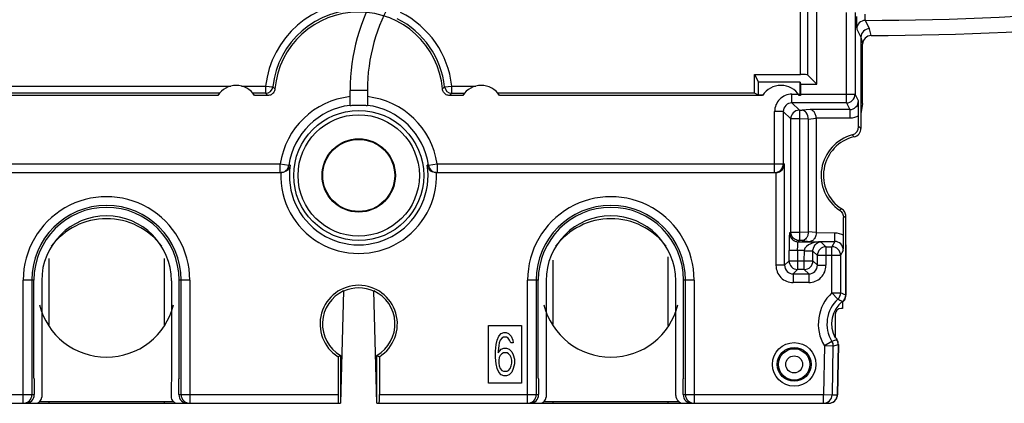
# Model space of a CAD drawing. Header units: millimetres. Extents: x 45 to 367, y 222 to 342.
# Tile 4 of 10: x 217 to 285, y 222 to 248. Entities that reach past the tile are written whole.
import ezdxf

# ---------------------------------------------------------------- set-up
doc = ezdxf.new("R2010")
doc.units = ezdxf.units.MM
doc.header["$LTSCALE"] = 36.957878
doc.layers.get('0').update_dxf_attribs({"linetype": 'CONTINUOUS'})

msp = doc.modelspace()

# ---------------------------------------------------------------- linework, layer by layer
at = {"color": 7}
for p, q in [((271.301, 244.549), (271.301, 250.481)), ((271.801, 250.481), (271.801, 244.532)), ((272.446, 243.887), (272.446, 249.301)), ((274.498, 242.584), (274.498, 248.852)), ((275.098, 248.853), (275.098, 243.184)), ((276.096, 247.729), (275.81, 248.303)), ((275.211, 247.703), (275.498, 247.13)), ((276.216, 247.25), (276.096, 247.729)), ((275.498, 247.13), (275.498, 240.814)), ((275.498, 247.13), (275.618, 246.65)), ((275.618, 242.549), (275.618, 246.65)), ((268.113, 244.549), (271.301, 244.549)), ((268.113, 244.549), (268.382, 244.011)), ((268.113, 243.257), (268.113, 244.549)), ((271.279, 244.011), (268.382, 244.011)), ((268.382, 243.123), (268.382, 244.011)), ((271.279, 244.011), (271.31, 243.887)), ((271.279, 243.123), (271.279, 244.011)), ((272.446, 243.887), (271.801, 244.532)), ((214.517, 243.753), (231.778, 243.753)), ((230.99, 243.253), (215.305, 243.253)), ((232.517, 243.753), (234.19, 243.753)), ((234.19, 243.253), (233.305, 243.253)), ((234.19, 243.753), (234.687, 243.699)), ((234.19, 243.753), (234.19, 243.253)), ((234.19, 243.252), (234.336, 243.093)), ((234.836, 243.549), (234.686, 243.699)), ((241.248, 243.449), (240.048, 243.449)), ((240.048, 242.419), (240.048, 243.449)), ((241.248, 243.449), (241.248, 242.419)), ((246.608, 243.699), (247.105, 243.753)), ((246.959, 243.093), (247.105, 243.252)), ((247.105, 243.753), (248.778, 243.753)), ((247.105, 243.253), (247.105, 243.753)), ((247.105, 243.253), (247.99, 243.253)), ((268.113, 243.257), (250.302, 243.257)), ((268.382, 243.123), (268.113, 243.257)), ((271.31, 243.887), (272.446, 243.887)), ((271.31, 243.887), (271.31, 243.092)), ((230.874, 243.092), (215.421, 243.092)), ((234.336, 243.092), (233.421, 243.092)), ((247.874, 243.092), (246.959, 243.092)), ((268.674, 243.092), (250.421, 243.092)), ((268.694, 243.123), (268.382, 243.123)), ((270.712, 243.184), (275.098, 243.184)), ((270.712, 242.584), (270.712, 243.184)), ((274.498, 242.584), (270.712, 242.584)), ((271.227, 242.069), (270.712, 242.584)), ((271.279, 243.123), (271.201, 243.123)), ((271.31, 243.092), (271.221, 243.092)), ((271.279, 243.123), (271.31, 243.092)), ((274.498, 242.584), (274.729, 242.122)), ((275.329, 242.722), (275.098, 243.184)), ((270.113, 241.984), (269.513, 241.984)), ((269.513, 237.749), (269.513, 241.984)), ((270.113, 241.984), (270.628, 241.47)), ((270.113, 241.984), (270.113, 238.349)), ((271.227, 242.069), (271.428, 242.069)), ((271.227, 242.069), (271.227, 233.029)), ((271.974, 242.122), (271.428, 242.069)), ((274.729, 242.122), (271.974, 242.122)), ((274.729, 242.122), (274.729, 241.522)), ((275.618, 242.549), (275.498, 241.828)), ((271.227, 241.47), (270.628, 241.47)), ((270.628, 233.628), (270.628, 241.47)), ((271.848, 241.463), (271.227, 241.47)), ((271.848, 241.463), (272.394, 241.515)), ((271.848, 241.463), (271.848, 233.635)), ((274.729, 241.522), (272.394, 241.515)), ((272.394, 241.515), (272.394, 233.583)), ((275.339, 240.938), (275.339, 241.689)), ((275.498, 240.814), (275.339, 240.938)), ((274.894, 240.359), (274.986, 240.273)), ((274.986, 240.273), (275.032, 240.229)), ((206.248, 238.349), (235.208, 238.349)), ((235.208, 238.349), (235.801, 238.262)), ((235.208, 237.749), (235.208, 238.349)), ((235.889, 238.26), (235.801, 238.262)), ((245.494, 238.262), (245.407, 238.26)), ((245.494, 238.262), (246.088, 238.349)), ((246.088, 238.349), (270.2, 238.349)), ((246.088, 238.349), (246.088, 237.749)), ((270.2, 231.32), (270.2, 238.349)), ((176.021, 237.749), (235.275, 237.749)), ((246.021, 237.749), (269.59, 237.749)), ((269.59, 237.749), (269.6, 231.32)), ((274.172, 235.232), (274.022, 235.133)), ((274.289, 234.638), (274.448, 234.724)), ((274.289, 233.409), (274.289, 234.638)), ((274.448, 229.258), (274.448, 234.724)), ((270.518, 233.109), (270.509, 232.351)), ((270.628, 233.628), (270.549, 233.55)), ((270.628, 233.628), (271.227, 233.628)), ((271.149, 232.95), (271.227, 233.029)), ((271.227, 233.628), (271.848, 233.635)), ((271.428, 233.029), (271.227, 233.029)), ((271.428, 233.029), (271.974, 232.976)), ((272.394, 233.583), (271.848, 233.635)), ((272.394, 233.583), (273.679, 233.576)), ((273.679, 232.976), (273.679, 233.576)), ((271.569, 232.351), (270.509, 232.351)), ((270.509, 231.628), (270.509, 232.351)), ((271.108, 232.351), (271.108, 231.029)), ((271.149, 232.95), (272.727, 232.95)), ((272.168, 232.31), (272.173, 232.393)), ((272.727, 232.976), (273.679, 232.976)), ((273.076, 232.601), (272.727, 232.95)), ((273.076, 232.601), (273.492, 232.601)), ((273.076, 232.601), (273.076, 231.32)), ((273.679, 232.976), (273.492, 232.601)), ((273.492, 229.42), (273.492, 232.601)), ((274.091, 232.002), (274.279, 232.376)), ((274.448, 232.749), (274.463, 232.655)), ((274.463, 232.655), (274.463, 229.251)), ((219.148, 231.786), (219.148, 227.191)), ((227.148, 231.786), (227.148, 227.191)), ((254.11, 231.671), (254.11, 227.229)), ((262.11, 231.902), (262.11, 227.153)), ((271.568, 231.628), (271.589, 232.311)), ((272.168, 232.31), (271.589, 232.31)), ((272.168, 232.31), (272.477, 232.002)), ((272.168, 231.628), (272.168, 232.31)), ((274.091, 232.002), (272.477, 232.002)), ((272.477, 231.32), (272.477, 232.002)), ((274.091, 232.002), (274.091, 229.42)), ((270.2, 231.32), (269.6, 231.32)), ((270.509, 231.628), (270.2, 231.32)), ((270.509, 231.628), (272.168, 231.628)), ((270.8, 230.72), (271.108, 231.029)), ((271.568, 231.029), (271.108, 231.029)), ((271.568, 231.029), (271.568, 231.628)), ((271.568, 231.029), (271.877, 230.72)), ((272.477, 231.32), (272.168, 231.628)), ((272.477, 231.32), (273.076, 231.32)), ((218.11, 230.299), (217.37, 230.299)), ((217.37, 221.749), (217.37, 230.299)), ((217.97, 230.299), (217.97, 222.349)), ((218.11, 223.492), (218.11, 230.299)), ((228.926, 230.299), (228.185, 230.299)), ((228.185, 223.492), (228.185, 230.299)), ((228.326, 222.349), (228.326, 230.299)), ((228.926, 230.299), (228.926, 221.749)), ((253.11, 230.299), (252.37, 230.299)), ((252.37, 221.749), (252.37, 230.299)), ((252.97, 230.299), (252.97, 222.349)), ((253.11, 223.492), (253.11, 230.299)), ((263.926, 230.299), (263.185, 230.299)), ((263.185, 223.492), (263.185, 230.299)), ((263.326, 222.349), (263.326, 230.299)), ((263.926, 230.299), (263.926, 221.749)), ((270.8, 230.72), (271.877, 230.72)), ((270.8, 230.72), (270.8, 230.12)), ((271.877, 230.72), (271.877, 230.12)), ((218.648, 230.249), (218.648, 222.169)), ((227.648, 230.249), (227.648, 224.249)), ((253.648, 230.249), (253.648, 222.183)), ((262.648, 222.299), (262.648, 230.249)), ((271.877, 230.12), (270.8, 230.12)), ((239.602, 229.539), (239.389, 221.749)), ((241.907, 221.749), (241.694, 229.539)), ((273.492, 229.42), (274.091, 229.42)), ((273.899, 228.98), (273.492, 229.42)), ((274.448, 229.258), (274.091, 229.42)), ((274.463, 229.251), (274.448, 229.258)), ((274.221, 228.326), (274.121, 228.326)), ((274.216, 228.831), (274.221, 228.326)), ((273.721, 227.926), (273.712, 226.28)), ((249.648, 227.149), (251.948, 227.149)), ((249.648, 223.149), (249.648, 227.149)), ((251.948, 227.149), (251.948, 223.149)), ((250.256, 226.138), (250.364, 226.394)), ((250.364, 226.394), (250.545, 226.585)), ((250.581, 226.266), (250.473, 226.138)), ((250.545, 226.585), (250.726, 226.649)), ((250.689, 226.33), (250.581, 226.266)), ((250.906, 226.33), (250.689, 226.33)), ((250.726, 226.649), (250.87, 226.649)), ((250.87, 226.649), (251.051, 226.585)), ((251.014, 226.266), (250.906, 226.33)), ((251.123, 226.138), (251.014, 226.266)), ((251.051, 226.585), (251.231, 226.394)), ((251.231, 226.394), (251.339, 226.138)), ((250.148, 225.372), (250.184, 225.819)), ((250.184, 225.819), (250.256, 226.138)), ((250.364, 225.755), (250.328, 225.372)), ((250.328, 225.245), (250.545, 225.5)), ((250.401, 225.947), (250.364, 225.755)), ((250.473, 226.138), (250.401, 225.947)), ((250.545, 225.5), (250.726, 225.564)), ((250.726, 225.564), (250.906, 225.564)), ((250.906, 225.564), (251.087, 225.5)), ((251.087, 225.5), (251.267, 225.309)), ((251.195, 225.947), (251.123, 226.138)), ((251.376, 225.947), (251.195, 225.947)), ((251.339, 226.138), (251.376, 225.947)), ((272.961, 225.731), (272.902, 222.349)), ((273.476, 226.039), (272.961, 225.731)), ((273.561, 225.721), (272.961, 225.731)), ((273.59, 226.078), (273.473, 226.037)), ((273.561, 225.721), (273.502, 222.338)), ((273.561, 225.721), (273.919, 225.82)), ((273.824, 226.159), (273.59, 226.078)), ((273.837, 226.163), (273.822, 226.158)), ((273.919, 225.82), (273.858, 222.338)), ((273.935, 225.824), (273.874, 222.338)), ((273.935, 225.824), (273.919, 225.82)), ((239.214, 224.981), (239.214, 222.349)), ((239.38, 225.074), (239.38, 221.749)), ((241.916, 221.749), (241.916, 225.074)), ((242.081, 224.981), (242.081, 222.349)), ((250.148, 224.926), (250.148, 225.372)), ((250.184, 224.479), (250.148, 224.926)), ((250.328, 225.372), (250.328, 225.245)), ((250.401, 224.926), (250.364, 224.734)), ((250.473, 225.053), (250.401, 224.926)), ((250.581, 225.181), (250.473, 225.053)), ((250.689, 225.245), (250.581, 225.181)), ((250.942, 225.245), (250.689, 225.245)), ((251.051, 225.181), (250.942, 225.245)), ((251.159, 225.053), (251.051, 225.181)), ((251.231, 224.926), (251.159, 225.053)), ((251.267, 224.734), (251.231, 224.926)), ((251.267, 225.309), (251.376, 225.117)), ((251.376, 225.117), (251.448, 224.798)), ((251.448, 224.798), (251.448, 224.479)), ((227.648, 224.249), (227.631, 222.214)), ((250.256, 224.16), (250.184, 224.479)), ((250.364, 223.904), (250.256, 224.16)), ((250.364, 224.734), (250.364, 224.543)), ((250.364, 224.543), (250.401, 224.351)), ((250.401, 224.351), (250.473, 224.16)), ((250.473, 224.16), (250.581, 224.032)), ((251.051, 224.032), (251.159, 224.16)), ((251.159, 224.16), (251.231, 224.351)), ((251.231, 224.351), (251.267, 224.543)), ((251.267, 224.543), (251.267, 224.734)), ((251.376, 224.16), (251.267, 223.904)), ((251.448, 224.479), (251.376, 224.16)), ((218.11, 223.492), (218.13, 223.453)), ((218.13, 223.453), (218.13, 222.349)), ((228.185, 223.492), (228.166, 223.453)), ((228.166, 222.349), (228.166, 223.453)), ((250.545, 223.713), (250.364, 223.904)), ((250.726, 223.649), (250.545, 223.713)), ((250.581, 224.032), (250.689, 223.968)), ((250.689, 223.968), (250.942, 223.968)), ((250.906, 223.649), (250.726, 223.649)), ((251.087, 223.713), (250.906, 223.649)), ((250.942, 223.968), (251.051, 224.032)), ((251.267, 223.904), (251.087, 223.713)), ((253.11, 223.492), (253.13, 223.453)), ((253.13, 223.453), (253.13, 222.349)), ((263.185, 223.492), (263.166, 223.453)), ((263.166, 222.349), (263.166, 223.453)), ((251.948, 223.149), (249.648, 223.149)), ((207.081, 222.349), (218.13, 222.349)), ((228.166, 222.349), (239.214, 222.349)), ((242.081, 222.349), (253.13, 222.349)), ((263.166, 222.349), (272.902, 222.349)), ((272.902, 222.349), (273.502, 222.338)), ((272.902, 221.749), (272.902, 222.349)), ((273.502, 222.338), (273.874, 222.338)), ((206.907, 221.749), (239.389, 221.749)), ((227.823, 221.849), (218.482, 221.849)), ((219.148, 221.849), (219.148, 221.749)), ((227.148, 221.849), (227.148, 221.749)), ((241.907, 221.749), (273.258, 221.749)), ((262.896, 221.849), (253.473, 221.849)), ((254.11, 221.849), (254.11, 221.749)), ((262.11, 221.849), (262.11, 221.749))]:
    msp.add_line(p, q, dxfattribs=at)
for centre, radius in [((240.648, 237.549), 4.51), ((240.648, 237.549), 4.21), ((240.648, 237.549), 2.544), ((240.648, 237.549), 2.5), ((270.868, 224.449), 1.509), ((270.868, 224.449), 1.175), ((270.868, 224.449), 1.088), ((270.868, 224.449), 0.588)]:
    msp.add_circle(centre, radius, dxfattribs=at)
for centre, radius, start, end in [((275.648, 447.249), 198.946, 270.04683, 291.41939), ((275.648, 447.249), 200, 270.16274, 291.58612), ((253.548, 243.449), 13.5, 118, 180), ((253.548, 243.449), 12.3, 118, 180), ((240.648, 243.049), 6.496, 87.94696, 173.77985), ((240.648, 243.049), 5.996, 87.94663, 173.77991), ((240.648, 243.049), 5.835, 4.91507, 175.08493), ((240.648, 243.049), 6.496, 6.22017, 63.48201), ((240.648, 243.049), 5.996, 6.22009, 63.4819), ((275.811, 247.702), 0.6, 90.07537, 179.90386), ((276.098, 247.129), 0.6, 90.1405, 179.95711), ((276.218, 246.65), 0.6, 90.16709, 180.03734), ((232.148, 242.299), 1.5, 31.90469, 148.09531), ((234.189, 243.752), 0.5, 270.13931, 353.93261), ((247.106, 243.752), 0.5, 186.05634, 269.8607), ((249.148, 242.299), 1.5, 31.90469, 148.09531), ((269.948, 242.299), 1.5, 31.90469, 148.09531), ((240.648, 237.549), 5.498, 96.26467, 171.63404), ((240.648, 237.549), 5.498, 8.36596, 83.73533), ((270.712, 241.984), 1.199, 89.99627, 180.01281), ((270.711, 241.985), 0.598, 89.88429, 180.11106), ((274.498, 243.184), 0.6, 270.00779, 359.96262), ((274.729, 242.721), 0.599, 269.97996, 0.09375), ((240.648, 237.549), 4.899, 96.9735, 171.63404), ((240.648, 237.549), 4.899, 8.36596, 83.0265), ((271.228, 241.469), 0.6, 90.06329, 179.93331), ((274.739, 240.938), 0.6, 285.00035, 0.0101), ((274.898, 240.814), 0.6, 282.92497, 0.01085), ((275.648, 237.549), 2.909, 105.01046, 236.06527), ((275.648, 237.549), 2.75, 102.93582, 237.49985), ((235.208, 238.349), 0.6, 269.95327, 351.63167), ((240.648, 237.549), 4.812, 171.49808, 8.50192), ((246.017, 238.375), 0.621, 190.64007, 206.13344), ((246.028, 238.381), 0.634, 206.20852, 245.7024), ((246.087, 238.349), 0.6, 188.37013, 270.04494), ((269.513, 238.349), 0.6, 269.99969, 0.03522), ((240.648, 237.549), 5.411, 177.88183, 2.11817), ((223.148, 230.299), 5.778, 0, 180.00238), ((258.148, 230.299), 5.778, 0, 180.00238), ((223.148, 230.299), 5.178, 0, 180), ((223.148, 230.299), 5.038, 0, 180), ((258.148, 230.299), 5.178, 0, 180), ((258.148, 230.299), 5.038, 0, 180), ((223.148, 230.249), 4.5, 0, 180), ((223.148, 229.749), 4.8, 36.97075, 143.03046), ((258.148, 230.249), 4.5, 0, 180), ((258.148, 229.749), 4.8, 36.97075, 143.03046), ((214.97, 233.483), 59.319, 358.9304, 359.92861), ((273.077, 232.001), 0.6, 90.06677, 179.93363), ((273.491, 232.001), 0.6, 0.03752, 89.99293), ((273.679, 232.377), 0.599, 359.90458, 90.02272), ((270.8, 231.319), 1.199, 179.99628, 270.01281), ((270.799, 231.318), 0.598, 179.88429, 270.11106), ((271.109, 231.629), 0.6, 180.06329, 269.93331), ((271.568, 231.629), 0.6, 270.06329, 359.93331), ((271.877, 231.319), 1.199, 269.99627, 0.01281), ((271.878, 231.318), 0.598, 269.88429, 0.11106), ((240.648, 227.249), 2.683, 302.28625, 237.71375), ((240.648, 227.249), 2.5, 65.25315, 114.74685), ((240.648, 227.249), 2.518, 114.54629, 239.76468), ((240.648, 227.249), 2.518, 300.23532, 65.45371), ((275.498, 227.249), 2.956, 132.73846, 210.88947), ((275.498, 227.249), 2.356, 132.73736, 210.89169), ((273.848, 229.259), 0.6, 308.3423, 359.93326), ((273.862, 229.251), 0.602, 341.97129, 359.99308), ((223.148, 229.749), 4.8, 194.01615, 345.98441), ((258.148, 229.749), 4.8, 194.01615, 345.98441), ((275.498, 227.249), 2.036, 129.01025, 208.48833), ((275.488, 227.243), 1.973, 208.11225, 213.18978), ((275.498, 227.249), 2, 210.88905, 213.06879), ((273.314, 225.84), 0.602, 358.05903, 32.0139), ((234.099, 234.267), 10.602, 298.84873, 299.87418), ((247.197, 234.267), 10.602, 240.12582, 241.15127), ((217.37, 222.349), 0.6, 269.98332, 0.01886), ((218.228, 222.169), 0.42, 270, 360), ((228.092, 222.21), 0.461, 179.54164, 270), ((228.926, 222.349), 0.6, 179.98114, 270.01668), ((252.37, 222.349), 0.6, 269.98332, 0.01886), ((253.214, 222.183), 0.434, 270, 360), ((263.198, 222.299), 0.55, 180, 270), ((263.926, 222.349), 0.6, 179.98114, 270.01668), ((272.902, 222.349), 0.6, 269.9913, 359.01757), ((273.258, 222.349), 0.6, 269.98198, 359.02252)]:
    msp.add_arc(centre, radius, start, end, dxfattribs=at)
for centre, major_axis, ratio, start_param, end_param in [((271.301, 244.531), (0.5, 0), 0.034921, 0.034907, 1.570796), ((274.121, 227.926), (0.283, -0.283), 0.999924, 2.356233, 3.926953), ((217.53, 222.349), (0.6, 0), 0.999962, -1.570796, 0), ((228.766, 222.349), (-0.6, 0), 0.999962, 6.283185, 7.853982), ((239.22, 222.349), (0, 0.6), 0.008727, -4.712389, -3.141593), ((242.076, 222.349), (0, 0.6), 0.008727, -3.141593, -1.570796), ((252.53, 222.349), (0.6, 0), 0.999962, -1.570796, 0), ((263.766, 222.349), (-0.6, 0), 0.999962, 6.283185, 7.853982)]:
    msp.add_ellipse(centre, major_axis=major_axis, ratio=ratio, start_param=start_param, end_param=end_param, dxfattribs=at)
for points, knots in [([(275.81, 248.303), (275.808, 248.305), (275.807, 248.319), (275.8, 248.36), (275.798, 248.448), (275.793, 248.581), (275.792, 248.686), (275.791, 248.743)], [0, 0, 0, 0, 0.025892, 0.084471, 0.293595, 0.609631, 1, 1, 1, 1]), ([(275.191, 248.584), (275.192, 248.469), (275.194, 248.261), (275.197, 248.018), (275.201, 247.864), (275.203, 247.785), (275.208, 247.735), (275.208, 247.71), (275.211, 247.703)], [0, 0, 0, 0, 0.390681, 0.707274, 0.82702, 0.916972, 0.975082, 1, 1, 1, 1]), ([(234.835, 243.549), (234.827, 243.467), (234.772, 243.305), (234.584, 243.134), (234.418, 243.091), (234.336, 243.092)], [0, 0, 0, 0, 0.334043, 0.666192, 1, 1, 1, 1]), ([(246.609, 243.699), (246.593, 243.682), (246.56, 243.649), (246.51, 243.599), (246.476, 243.565), (246.46, 243.549)], [0, 0, 0, 0, 0.333264, 0.666499, 1, 1, 1, 1]), ([(246.959, 243.092), (246.877, 243.091), (246.711, 243.134), (246.524, 243.306), (246.468, 243.467), (246.461, 243.549)], [0, 0, 0, 0, 0.334043, 0.666192, 1, 1, 1, 1]), ([(275.339, 241.689), (275.339, 241.789), (275.338, 242.133), (275.333, 242.478), (275.329, 242.722)], [0, 0, 0, 0, 0.290723, 1, 1, 1, 1]), ([(240.053, 242.412), (240.075, 242.408), (240.142, 242.414), (240.339, 242.422), (240.648, 242.435), (240.956, 242.422), (241.154, 242.414), (241.221, 242.408), (241.243, 242.412)], [0, 0, 0, 0, 0.055441, 0.167839, 0.500017, 0.83218, 0.944567, 1, 1, 1, 1]), ([(271.848, 241.463), (271.845, 241.617), (271.78, 241.891), (271.535, 242.064), (271.428, 242.069)], [0, 0, 0, 0, 0.58919, 1, 1, 1, 1]), ([(272.395, 241.515), (272.393, 241.599), (272.366, 241.756), (272.252, 241.996), (272.081, 242.116), (271.974, 242.122)], [0, 0, 0, 0, 0.317107, 0.591999, 1, 1, 1, 1]), ([(235.889, 238.26), (235.866, 238.136), (235.724, 237.869), (235.431, 237.749), (235.275, 237.749)], [0, 0, 0, 0, 0.446392, 1, 1, 1, 1]), ([(246.021, 237.749), (245.998, 237.749), (245.911, 237.754), (245.826, 237.777), (245.768, 237.804)], [0, 0, 0, 0, 0.259527, 1, 1, 1, 1]), ([(269.59, 237.747), (269.759, 237.75), (270.075, 237.901), (270.195, 238.211), (270.2, 238.349)], [0, 0, 0, 0, 0.55134, 1, 1, 1, 1]), ([(274.024, 235.136), (274.105, 235.082), (274.241, 234.931), (274.288, 234.735), (274.289, 234.638)], [0, 0, 0, 0, 0.500131, 1, 1, 1, 1]), ([(274.448, 234.724), (274.449, 234.823), (274.397, 235.025), (274.253, 235.175), (274.17, 235.23)], [0, 0, 0, 0, 0.500134, 1, 1, 1, 1]), ([(270.549, 233.55), (270.541, 233.541), (270.541, 233.494), (270.528, 233.411), (270.524, 233.273), (270.52, 233.169), (270.518, 233.109)], [0, 0, 0, 0, 0.083634, 0.284286, 0.594576, 1, 1, 1, 1]), ([(270.549, 233.55), (270.549, 233.451), (270.605, 233.245), (270.752, 233.089), (270.842, 233.037)], [0, 0, 0, 0, 0.488051, 1, 1, 1, 1]), ([(271.227, 233.029), (271.124, 233.029), (270.913, 233.085), (270.759, 233.239), (270.708, 233.329)], [0, 0, 0, 0, 0.499924, 1, 1, 1, 1]), ([(270.842, 233.037), (270.866, 233.023), (270.962, 232.975), (271.07, 232.951), (271.149, 232.95)], [0, 0, 0, 0, 0.261614, 1, 1, 1, 1]), ([(271.849, 233.635), (271.847, 233.551), (271.82, 233.394), (271.706, 233.155), (271.535, 233.034), (271.428, 233.029)], [0, 0, 0, 0, 0.317107, 0.592, 1, 1, 1, 1]), ([(272.274, 233.172), (272.255, 233.142), (272.18, 233.047), (272.06, 232.981), (271.974, 232.976)], [0, 0, 0, 0, 0.290802, 1, 1, 1, 1]), ([(272.394, 233.583), (272.393, 233.544), (272.381, 233.401), (272.332, 233.259), (272.274, 233.172)], [0, 0, 0, 0, 0.270008, 1, 1, 1, 1]), ([(271.108, 232.351), (271.108, 232.426), (271.11, 232.565), (271.117, 232.729), (271.125, 232.836), (271.131, 232.893), (271.139, 232.927), (271.144, 232.948), (271.149, 232.95)], [0, 0, 0, 0, 0.372493, 0.691259, 0.814824, 0.909086, 0.971351, 1, 1, 1, 1]), ([(272.727, 232.95), (272.607, 232.948), (272.363, 232.924), (271.938, 232.811), (271.583, 232.567), (271.569, 232.351)], [0, 0, 0, 0, 0.264215, 0.526003, 1, 1, 1, 1]), ([(272.174, 232.393), (272.195, 232.558), (272.343, 232.832), (272.617, 232.942), (272.727, 232.95)], [0, 0, 0, 0, 0.600629, 1, 1, 1, 1]), ([(273.899, 228.98), (273.924, 228.966), (273.987, 228.934), (274.086, 228.87), (274.171, 228.843), (274.216, 228.831)], [0, 0, 0, 0, 0.241441, 0.60289, 1, 1, 1, 1]), ([(273.573, 221.829), (273.662, 221.879), (273.814, 222.031), (273.872, 222.237), (273.874, 222.338)], [0, 0, 0, 0, 0.49982, 1, 1, 1, 1])]:
    msp.add_open_spline(points, degree=3, knots=knots, dxfattribs=at)
for points in [[(275.339, 241.689), (275.157, 241.581), (274.94, 241.522), (274.729, 241.522)], [(270.708, 233.329), (270.656, 233.419), (270.628, 233.525), (270.628, 233.628)], [(273.679, 233.576), (273.89, 233.576), (274.107, 233.517), (274.289, 233.409)], [(271.589, 232.311), (271.593, 232.322), (271.582, 232.344), (271.57, 232.342)], [(273.899, 228.98), (274.016, 229.088), (274.091, 229.26), (274.091, 229.42)], [(274.221, 228.768), (274.319, 228.84), (274.396, 228.949), (274.434, 229.065)], [(273.473, 226.037), (273.531, 225.944), (273.564, 225.831), (273.564, 225.721)], [(273.935, 225.824), (273.937, 225.942), (273.901, 226.065), (273.837, 226.163)], [(273.264, 221.753), (273.37, 221.751), (273.481, 221.777), (273.573, 221.829)]]:
    msp.add_open_spline(points, degree=3, dxfattribs=at)

doc.saveas('drawing.dxf')
